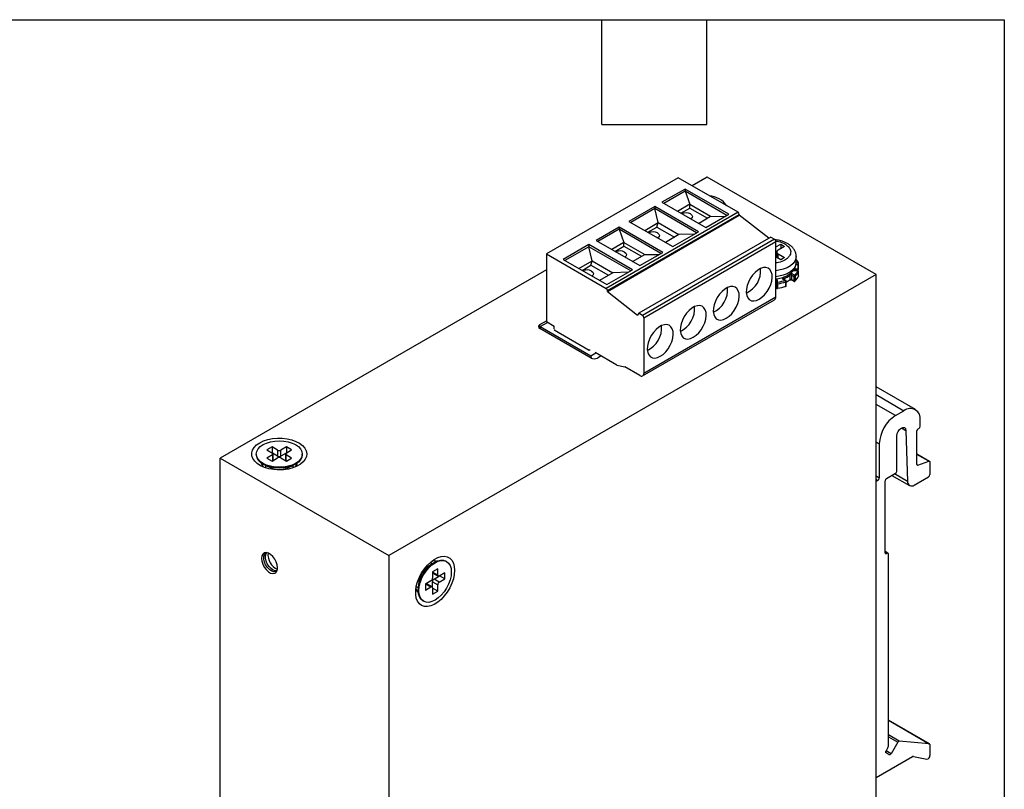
# Model space of a CAD drawing. Header units: millimetres. Extents: x 6 to 273, y 6 to 210.
# Tile 9 of 9: x 202 to 273, y 154 to 210. Entities that reach past the tile are written whole.
import ezdxf

# ---------------------------------------------------------------- set-up
doc = ezdxf.new("R2010")
doc.units = ezdxf.units.MM
doc.layers.add('TEXT', color=140, linetype='Continuous', lineweight=25)

msp = doc.modelspace()

# ---------------------------------------------------------------- linework, layer by layer
for p, q in [((249.3834, 198.0681), (239.8045, 192.5383)), ((253.7204, 195.5645), (249.3834, 198.0681)), ((251.4812, 198.119), (250.3883, 197.4881)), ((263.7377, 191.0435), (251.4812, 198.119)), ((249.8716, 197.2523), (248.1999, 196.2872)), ((249.8716, 197.0944), (248.3366, 196.2083)), ((253.0457, 195.4199), (249.8716, 197.2523)), ((249.8716, 197.2523), (249.8716, 197.0944)), ((252.909, 195.341), (249.8716, 197.0944)), ((249.8716, 197.0944), (250.2249, 196.1426)), ((247.6789, 195.9865), (245.8051, 194.9048)), ((250.853, 194.1541), (247.6789, 195.9865)), ((247.6789, 195.9865), (247.6789, 195.8286)), ((248.1999, 196.2872), (251.374, 194.4548)), ((250.2249, 196.1426), (249.3376, 195.6304)), ((249.5781, 195.4916), (250.2249, 195.865)), ((250.2249, 196.1426), (251.7334, 195.2718)), ((250.2249, 195.865), (250.2249, 196.1426)), ((250.2249, 195.865), (251.4929, 195.133)), ((253.7204, 195.5645), (244.1414, 190.0347)), ((244.2357, 189.8714), (253.8146, 195.4012)), ((244.2357, 189.8169), (253.8146, 195.3467)), ((247.6789, 195.8286), (245.9418, 194.8259)), ((247.9177, 194.8107), (247.6789, 195.8286)), ((250.7163, 194.0752), (247.6789, 195.8286)), ((250.8461, 194.7596), (251.7334, 195.2718)), ((251.374, 194.4548), (253.0457, 195.4199)), ((251.7334, 195.2718), (252.7757, 195.2641)), ((253.8146, 195.4012), (253.8146, 195.3467)), ((255.9506, 193.6788), (253.8146, 195.3467)), ((245.0821, 194.4874), (243.4104, 193.5223)), ((248.2562, 192.655), (245.0821, 194.4874)), ((245.0821, 194.4874), (245.0821, 194.3295)), ((245.8051, 194.9048), (248.9792, 193.0724)), ((246.9429, 194.248), (247.9177, 194.8107)), ((247.1834, 194.1091), (247.8302, 194.4825)), ((247.8302, 194.4825), (247.9177, 194.8107)), ((247.8302, 194.4825), (249.0982, 193.7505)), ((247.9177, 194.8107), (249.4262, 193.9398)), ((245.0821, 194.3295), (243.5471, 193.4434)), ((248.1195, 192.5761), (245.0821, 194.3295)), ((245.0821, 194.3295), (245.4354, 193.3777)), ((256.101, 193.7656), (246.522, 188.2358)), ((249.4262, 193.9398), (248.4514, 193.3771)), ((248.9792, 193.0724), (250.853, 194.1541)), ((250.5595, 193.9846), (249.4262, 193.9398)), ((256.101, 193.7656), (256.3643, 193.6002)), ((242.8894, 193.2216), (241.0156, 192.1399)), ((242.8894, 193.0637), (241.1524, 192.0609)), ((246.0635, 191.3892), (242.8894, 193.2216)), ((242.8894, 193.2216), (242.8894, 193.0637)), ((243.1282, 192.0458), (242.8894, 193.0637)), ((245.9268, 191.3103), (242.8894, 193.0637)), ((243.4104, 193.5223), (246.5845, 191.6899)), ((245.4354, 193.3777), (244.5482, 192.8655)), ((244.7886, 192.7267), (245.4354, 193.1001)), ((245.4354, 193.3777), (246.9439, 192.5069)), ((245.4354, 193.1001), (245.4354, 193.3777)), ((245.4354, 193.1001), (246.7035, 192.3681)), ((256.3643, 193.6002), (246.7854, 188.0704)), ((246.8756, 187.9096), (256.4545, 193.4394)), ((256.4545, 189.3971), (256.4545, 193.4394)), ((256.4545, 193.0439), (256.8175, 193.2534)), ((257.1003, 193.0902), (256.6289, 192.818)), ((256.8175, 193.2534), (257.1003, 193.0902)), ((256.8175, 193.2534), (256.8175, 192.9269)), ((239.8045, 192.5383), (239.8045, 187.6227)), ((239.8045, 192.5383), (244.1414, 190.0347)), ((246.0567, 191.9947), (246.9439, 192.5069)), ((246.5845, 191.6899), (248.2562, 192.655)), ((246.9439, 192.5069), (247.9863, 192.4992)), ((256.8175, 192.1105), (256.4545, 192.32)), ((256.5313, 192.682), (256.5313, 192.2757)), ((256.6289, 192.5459), (257.1003, 192.2738)), ((256.6289, 192.2193), (256.6289, 192.5459)), ((257.1003, 192.2738), (256.8175, 192.1105)), ((257.9437, 191.9199), (257.9437, 192.3553)), ((241.0156, 192.1399), (244.1898, 190.3075)), ((242.1534, 191.4831), (243.1282, 192.0458)), ((242.3939, 191.3442), (243.0407, 191.7176)), ((243.0407, 191.7176), (243.1282, 192.0458)), ((243.0407, 191.7176), (244.3087, 190.9856)), ((243.1282, 192.0458), (244.6367, 191.1749)), ((257.9253, 191.7697), (258.0552, 191.7697)), ((258.1218, 191.8626), (257.9393, 191.8626)), ((258.0552, 191.7697), (258.0552, 191.4431)), ((258.1218, 191.4272), (258.1218, 191.8626)), ((239.8045, 191.3782), (216.1259, 177.7088)), ((263.7377, 191.0435), (228.3824, 170.6333)), ((244.6367, 191.1749), (243.6619, 190.6122)), ((244.1898, 190.3075), (246.0635, 191.3892)), ((245.77, 191.2197), (244.6367, 191.1749)), ((257.0914, 190.8777), (257.0031, 190.8267)), ((257.4935, 190.6754), (257.4935, 191.002)), ((257.596, 191.0077), (257.7684, 190.9082)), ((257.596, 191.0077), (257.596, 190.6811)), ((257.8155, 190.9899), (257.6431, 191.0894)), ((257.7447, 191.3464), (257.7459, 191.3538)), ((257.7459, 191.3538), (257.7459, 191.339)), ((257.7684, 190.9082), (257.7684, 190.5816)), ((257.7771, 191.3353), (257.7771, 191.4021)), ((258.0552, 191.4431), (257.8114, 191.4431)), ((257.8114, 191.4151), (257.8114, 191.4431)), ((257.8114, 191.4149), (257.8114, 191.4151)), ((257.8114, 191.4149), (258.1096, 191.4149)), ((258.0552, 191.3361), (257.8114, 191.3361)), ((257.8114, 191.3361), (257.8114, 191.3238)), ((257.8114, 191.3238), (258.0552, 191.3238)), ((257.8724, 190.9153), (257.8724, 190.5887)), ((258.0552, 191.3238), (258.0552, 191.3361)), ((258.12, 190.9338), (258.12, 191.2604)), ((258.1218, 190.9428), (258.1218, 191.2694)), ((263.7377, 139.3292), (263.7377, 191.0435)), ((254.6086, 190.7549), (254.5728, 190.6928)), ((256.5104, 190.5568), (256.5104, 190.4161)), ((256.5104, 190.4161), (256.5104, 190.0895)), ((256.5771, 190.4705), (256.5771, 190.6113)), ((256.5926, 190.3787), (256.5926, 190.0521)), ((256.9832, 190.7084), (257.1556, 190.6089)), ((257.0165, 190.7117), (257.011, 190.714)), ((257.1889, 190.6122), (257.0165, 190.7117)), ((257.0403, 190.7403), (257.0403, 190.698)), ((257.1904, 190.195), (257.1904, 190.5216)), ((257.2222, 190.2278), (257.2222, 190.5544)), ((257.7684, 190.5816), (257.596, 190.6811)), ((257.6098, 190.6506), (257.7822, 190.5511)), ((244.2357, 189.8169), (244.2357, 189.8714)), ((244.2357, 189.8169), (246.4293, 188.1039)), ((246.7927, 183.6842), (256.3717, 189.214)), ((256.4545, 189.3971), (246.8756, 183.8673)), ((252.2139, 189.3724), (252.1781, 189.3103)), ((246.522, 188.2358), (246.4293, 188.1039)), ((246.7854, 188.0704), (246.522, 188.2358)), ((249.8192, 187.99), (249.7833, 187.9279)), ((239.3284, 187.4023), (239.8045, 187.6771)), ((239.3284, 187.1301), (239.3284, 187.4023)), ((239.3661, 187.2608), (239.8988, 187.5683)), ((239.8045, 187.6227), (240.3702, 187.2962)), ((240.3702, 187.0948), (240.3702, 187.2962)), ((246.8756, 187.9096), (246.8756, 183.8673)), ((243.0525, 184.9803), (239.3284, 187.1301)), ((239.3661, 187.2608), (243.0424, 185.1385)), ((239.3661, 187.1084), (239.3661, 187.2608)), ((240.3645, 187.011), (240.4399, 187.0545)), ((242.9205, 185.5354), (240.3645, 187.011)), ((247.4244, 186.6075), (247.3886, 186.5454)), ((242.996, 185.5789), (242.9205, 185.5354)), ((243.0424, 185.1385), (243.4007, 185.3453)), ((243.0895, 184.9618), (243.0424, 185.1385)), ((244.9253, 184.4651), (243.3452, 185.3773)), ((243.7784, 185.1272), (243.5239, 184.9803)), ((244.9253, 184.4651), (245.5085, 184.3299)), ((246.5927, 183.704), (245.5085, 184.3299)), ((266.598, 181.2347), (263.7377, 182.8859)), ((263.7377, 182.3224), (265.7648, 181.1522)), ((265.1519, 180.7984), (263.7377, 181.6148)), ((265.1519, 180.7984), (265.7648, 181.1522)), ((266.9433, 180.0361), (266.9433, 180.4716)), ((265.5886, 179.9071), (265.9059, 179.7239)), ((265.9059, 179.7239), (266.0304, 176.0046)), ((266.7076, 177.2675), (266.7076, 179.6823)), ((266.8018, 179.8456), (266.849, 179.8728)), ((263.7377, 178.8932), (263.9734, 178.7572)), ((263.9734, 178.7572), (263.9734, 176.2531)), ((265.2462, 176.7701), (265.2462, 179.3286)), ((218.749, 178.0081), (218.749, 177.9537)), ((219.8971, 178.5252), (219.52, 178.3075)), ((219.52, 178.3075), (219.9207, 178.0762)), ((220.2978, 178.2939), (219.8971, 178.5252)), ((219.8971, 178.5252), (219.8971, 178.0898)), ((220.2978, 177.8584), (219.9244, 178.0739)), ((219.9695, 177.5726), (219.9695, 178.0081)), ((220.2978, 178.2939), (220.2978, 177.8584)), ((220.9342, 178.5252), (220.5335, 178.2939)), ((220.5335, 177.8584), (220.5335, 178.2939)), ((220.9069, 178.0739), (220.5335, 177.8584)), ((220.8618, 178.0081), (220.8618, 177.5726)), ((220.9106, 178.0762), (221.3113, 178.3075)), ((221.3113, 178.3075), (220.9342, 178.5252)), ((220.9342, 178.5252), (220.9342, 178.0898)), ((222.0823, 177.9537), (222.0823, 178.0081)), ((267.6227, 177.4766), (266.7076, 178.0049)), ((267.5746, 177.4785), (266.7076, 177.9791)), ((216.1259, 177.7088), (228.3824, 170.6333)), ((216.1259, 125.9945), (216.1259, 177.7088)), ((219.9207, 177.9401), (219.52, 177.7088)), ((219.52, 177.7088), (219.8971, 177.4911)), ((219.8971, 177.4911), (220.2978, 177.7224)), ((219.9207, 177.9401), (219.9207, 177.5047)), ((220.5335, 177.7224), (220.9342, 177.4911)), ((221.3113, 177.7088), (220.9106, 177.9401)), ((220.9106, 177.5047), (220.9106, 177.9401)), ((220.9342, 177.4911), (221.3113, 177.7088)), ((266.7834, 177.2045), (267.5746, 177.4785)), ((267.6504, 177.4155), (267.6504, 176.5249)), ((219.3843, 177.1979), (219.7968, 177.0103)), ((219.4156, 177.1836), (219.4156, 177.0082)), ((221.0344, 177.0103), (221.447, 177.1979)), ((221.4156, 177.0082), (221.4156, 177.1836)), ((264.492, 176.2258), (265.1519, 176.6068)), ((266.0304, 176.0046), (265.0696, 176.5593)), ((266.7094, 177.2472), (266.7834, 177.2045)), ((263.9734, 176.2531), (263.7377, 176.3892)), ((263.7377, 176.1715), (263.8791, 176.0898)), ((263.8791, 176.0898), (263.7377, 176.0082)), ((264.3977, 170.8367), (264.3977, 176.0625)), ((264.8918, 176.4567), (266.1682, 175.7198)), ((266.5015, 175.7528), (267.5561, 176.3616)), ((264.6058, 170.8161), (264.3977, 170.9362)), ((264.3977, 170.8911), (264.5391, 170.8095)), ((264.3977, 170.8367), (264.492, 170.7822)), ((228.3824, 170.6333), (228.3824, 118.919)), ((231.5152, 170.0332), (231.3632, 170.1209)), ((232.5626, 170.1983), (232.5155, 170.2255)), ((264.5391, 170.8095), (264.492, 170.7822)), ((264.6334, 156.7991), (264.6334, 170.755)), ((231.5428, 170.053), (231.1743, 169.7895)), ((231.9179, 169.6803), (231.5408, 169.4626)), ((231.5408, 169.4626), (231.5408, 168.9999)), ((231.9179, 169.2176), (231.5408, 169.4353)), ((231.9179, 169.2176), (231.9179, 169.6803)), ((230.5558, 168.7181), (230.5119, 168.2673)), ((231.4229, 168.7957), (231.0222, 168.5644)), ((231.5408, 168.2922), (231.5408, 168.7276)), ((231.5408, 168.7276), (231.9179, 168.5099)), ((231.5753, 169.359), (231.9524, 169.1413)), ((231.6586, 168.9317), (232.0593, 169.1631)), ((232.0358, 168.714), (231.6586, 168.9317)), ((232.4365, 169.3808), (232.0358, 169.1495)), ((232.0358, 168.714), (232.4365, 168.9454)), ((232.0593, 169.1631), (232.0593, 169.1631)), ((232.4365, 168.9454), (232.0593, 169.1631)), ((232.4365, 168.9454), (232.4365, 169.3808)), ((230.3633, 168.3888), (230.5152, 168.3011)), ((231.0222, 168.5644), (231.0458, 168.578)), ((231.0222, 168.5644), (231.0222, 168.1289)), ((231.0222, 168.1289), (231.4229, 168.3603)), ((231.0458, 168.578), (231.4229, 168.3603)), ((231.5063, 168.3685), (231.1291, 168.5862)), ((231.5408, 168.2922), (231.5408, 167.8295)), ((231.9179, 168.0472), (231.5408, 168.2649)), ((231.5408, 167.8295), (231.9179, 168.0472)), ((231.9179, 168.0472), (231.9179, 168.5099)), ((230.8489, 167.3387), (230.8961, 167.3115)), ((267.6227, 156.9671), (264.6334, 158.6928)), ((264.6334, 158.6875), (267.6032, 156.9731)), ((265.427, 157.1677), (264.6334, 157.6258)), ((264.6334, 157.4771), (265.3132, 157.0847)), ((264.6058, 156.7062), (264.4634, 156.4595)), ((265.3132, 157.0847), (264.83, 156.2478)), ((267.6032, 156.9731), (265.427, 157.1677)), ((267.6504, 156.906), (267.6504, 156.1114)), ((263.7377, 154.5059), (266.3957, 156.0404)), ((264.83, 156.2478), (264.4633, 156.4595)), ((264.6967, 156.1708), (264.4634, 156.3056)), ((266.4487, 156.0521), (267.4295, 155.8488))]:
    msp.add_line(p, q)
at = {"flags": 128}
for points in [[(250.2744, 195.4418), (250.3713, 195.3601), (250.4106, 195.2638), (250.3869, 195.1657), (250.3034, 195.0792), (250.2984, 195.0758)], [(247.8797, 194.0594), (247.9766, 193.9777), (248.0158, 193.8813), (247.9922, 193.7833), (247.9087, 193.6968), (247.9037, 193.6933)], [(245.4849, 192.6769), (245.5818, 192.5952), (245.6211, 192.4989), (245.5974, 192.4008), (245.514, 192.3143), (245.5089, 192.3109)], [(257.9437, 192.3614), (257.9261, 192.2091), (257.8487, 192.019), (257.712, 191.8403), (257.5208, 191.6792), (257.2816, 191.5411), (257.0025, 191.4307), (256.693, 191.3518), (256.4545, 191.3158)], [(257.9437, 191.9199), (257.9261, 191.7736), (257.8487, 191.5835), (257.712, 191.4049), (257.5208, 191.2437), (257.2816, 191.1056), (257.0025, 190.9952), (256.693, 190.9164), (256.4545, 190.8803)], [(243.0902, 191.2945), (243.1871, 191.2128), (243.2264, 191.1164), (243.2027, 191.0184), (243.1192, 190.9319), (243.1142, 190.9284)], [(255.2571, 189.2503), (255.4598, 189.3927), (255.653, 189.5794), (255.8277, 189.8016), (255.9757, 190.049), (256.0901, 190.3099), (256.1656, 190.5721), (256.1986, 190.8235), (256.1875, 191.0522), (256.133, 191.2476), (256.0375, 191.4004), (255.9055, 191.5037), (255.7432, 191.5525), (255.5582, 191.5445), (255.3591, 191.4802), (255.1552, 191.3625), (254.9561, 191.1969), (254.7711, 190.9912), (254.6088, 190.7551), (254.4768, 190.4995), (254.3813, 190.2363), (254.3268, 189.978), (254.3157, 189.7366), (254.3487, 189.5233), (254.4242, 189.3481), (254.5386, 189.2193), (254.6866, 189.1429), (254.8613, 189.1223), (255.0545, 189.1587), (255.2571, 189.2503)], [(258.1218, 191.2694), (258.1215, 191.2653), (258.12, 191.2604)], [(258.1218, 190.9428), (258.1218, 190.9424), (258.12, 190.9338)], [(252.8624, 187.8678), (253.0651, 188.0103), (253.2583, 188.197), (253.433, 188.4192), (253.581, 188.6665), (253.6954, 188.9274), (253.7709, 189.1897), (253.8038, 189.4411), (253.7928, 189.6698), (253.7383, 189.8651), (253.6428, 190.018), (253.5108, 190.1212), (253.3485, 190.17), (253.1634, 190.162), (252.9643, 190.0977), (252.7605, 189.98), (252.5614, 189.8145), (252.3763, 189.6088), (252.214, 189.3726), (252.0821, 189.117), (251.9866, 188.8539), (251.932, 188.5956), (251.921, 188.3541), (251.954, 188.1408), (252.0294, 187.9657), (252.1438, 187.8369), (252.2918, 187.7604), (252.4665, 187.7399), (252.6597, 187.7763), (252.8624, 187.8678)], [(256.4545, 190.5948), (256.4601, 190.5942), (256.4738, 190.5912), (256.4861, 190.5866), (256.4963, 190.5805), (256.504, 190.5733), (256.5088, 190.5653), (256.5104, 190.5568)], [(256.5104, 190.2302), (256.5088, 190.2387), (256.504, 190.2467), (256.4963, 190.2539), (256.4861, 190.2599), (256.4738, 190.2646), (256.4601, 190.2675), (256.4545, 190.2682)], [(256.5926, 190.3787), (256.5777, 190.3776), (256.5628, 190.3785), (256.5485, 190.3813), (256.5358, 190.3859), (256.5251, 190.392), (256.5171, 190.3993), (256.5121, 190.4075), (256.5104, 190.4161)], [(256.5926, 190.0521), (256.5923, 190.0422), (256.5914, 190.0341), (256.59, 190.0281), (256.5881, 190.0245), (256.5862, 190.0234)], [(250.4677, 186.4853), (250.6703, 186.6278), (250.8635, 186.8145), (251.0382, 187.0367), (251.1862, 187.2841), (251.3007, 187.545), (251.3761, 187.8072), (251.4091, 188.0586), (251.3981, 188.2873), (251.3435, 188.4827), (251.248, 188.6355), (251.116, 188.7388), (250.9537, 188.7876), (250.7687, 188.7796), (250.5696, 188.7153), (250.3657, 188.5976), (250.1666, 188.432), (249.9816, 188.2263), (249.8193, 187.9902), (249.6873, 187.7346), (249.5918, 187.4714), (249.5373, 187.2131), (249.5262, 186.9717), (249.5592, 186.7584), (249.6347, 186.5832), (249.7491, 186.4544), (249.8971, 186.378), (250.0718, 186.3574), (250.265, 186.3938), (250.4677, 186.4853)], [(248.0729, 185.1029), (248.2756, 185.2454), (248.4688, 185.4321), (248.6435, 185.6543), (248.7915, 185.9016), (248.9059, 186.1625), (248.9814, 186.4248), (249.0144, 186.6762), (249.0033, 186.9049), (248.9488, 187.1002), (248.8533, 187.2531), (248.7213, 187.3563), (248.559, 187.4051), (248.374, 187.3971), (248.1749, 187.3328), (247.971, 187.2151), (247.7719, 187.0496), (247.5869, 186.8439), (247.4246, 186.6077), (247.2926, 186.3521), (247.1971, 186.089), (247.1425, 185.8307), (247.1315, 185.5892), (247.1645, 185.3759), (247.24, 185.2008), (247.3544, 185.072), (247.5024, 184.9955), (247.6771, 184.975), (247.8703, 185.0113), (248.0729, 185.1029)], [(265.2462, 179.3286), (265.2707, 179.4869), (265.3407, 179.65), (265.4456, 179.7937), (265.5699, 179.8965), (265.6952, 179.9432), (265.8028, 179.9269), (265.8767, 179.85), (265.9059, 179.7239)], [(219.0014, 178.8245), (219.2767, 178.9572), (219.5885, 179.0594), (219.927, 179.1277), (220.2811, 179.1601), (220.6396, 179.1555), (220.9908, 179.1139), (221.3236, 179.0369), (221.6272, 178.9267), (221.8919, 178.7871), (222.1091, 178.6224), (222.2719, 178.438), (222.375, 178.2397), (222.4151, 178.034), (222.391, 177.8275), (222.3034, 177.6268), (222.1551, 177.4383), (221.9509, 177.2682), (221.6974, 177.1218), (221.4027, 177.004), (221.0762, 176.9184), (220.7285, 176.8678), (220.3708, 176.8539), (220.0145, 176.877), (219.671, 176.9366), (219.3516, 177.0305), (219.0663, 177.1559), (218.8244, 177.3087), (218.6336, 177.484), (218.5001, 177.6761), (218.4282, 177.8789), (218.4202, 178.0858), (218.4763, 178.2902), (218.5947, 178.4856), (218.7716, 178.6656), (219.0014, 178.8245)], [(221.5941, 178.6885), (221.8014, 178.5427), (221.9554, 178.3763), (222.0503, 178.1958), (222.0823, 178.0081), (222.0503, 177.8204), (221.9554, 177.6399), (221.8014, 177.4736), (221.5941, 177.3278), (221.3416, 177.2081), (221.0534, 177.1192), (220.7408, 177.0645), (220.4156, 177.046), (220.0905, 177.0645), (219.7778, 177.1192), (219.4897, 177.2081), (219.2371, 177.3278), (219.0299, 177.4736), (218.8758, 177.6399), (218.781, 177.8204), (218.749, 178.0081), (218.781, 178.1958), (218.8758, 178.3763), (219.0299, 178.5427), (219.2371, 178.6885), (219.4897, 178.8081), (219.7778, 178.897), (220.0905, 178.9518), (220.4156, 178.9703), (220.7408, 178.9518), (221.0534, 178.897), (221.3416, 178.8081), (221.5941, 178.6885)], [(222.0823, 177.9537), (222.0503, 177.766), (221.9554, 177.5855), (221.8014, 177.4192), (221.5941, 177.2734), (221.3416, 177.1537), (221.0534, 177.0648), (220.7408, 177.01), (220.4156, 176.9916), (220.0905, 177.01), (219.7778, 177.0648), (219.4897, 177.1537), (219.2371, 177.2734)], [(266.7834, 177.2045), (266.7678, 177.2008), (266.7533, 177.2006), (266.7402, 177.204), (266.7289, 177.2108), (266.7198, 177.221), (266.7131, 177.234), (266.7089, 177.2497), (266.7076, 177.2675)], [(267.5746, 177.4785), (267.5901, 177.4823), (267.6046, 177.4825), (267.6177, 177.4791), (267.629, 177.4722), (267.6381, 177.4621), (267.6449, 177.449), (267.649, 177.4333), (267.6504, 177.4155)], [(220.2978, 169.7479), (220.2739, 169.9534), (220.2042, 170.1698), (220.0944, 170.3796), (219.9533, 170.5657), (219.7924, 170.7132), (219.6247, 170.81), (219.4637, 170.8483), (219.3226, 170.8251), (219.2128, 170.7421), (219.1431, 170.6062), (219.1193, 170.4282), (219.1431, 170.2228), (219.2128, 170.0064), (219.3226, 169.7966), (219.4637, 169.6104), (219.6247, 169.463), (219.7924, 169.3661), (219.9533, 169.3278), (220.0944, 169.3511), (220.2042, 169.434), (220.2739, 169.57), (220.2978, 169.7479)], [(220.2601, 169.5301), (220.1644, 169.4715), (220.0244, 169.459), (219.8669, 169.5085), (219.7057, 169.6154), (219.5553, 169.7704), (219.429, 169.9597), (219.338, 170.1665), (219.2903, 170.3723), (219.2903, 170.5589), (219.338, 170.7097), (219.429, 170.8113), (219.5012, 170.8447)], [(220.2613, 169.5333), (220.1423, 169.5271), (219.9847, 169.5765), (219.8236, 169.6835), (219.6732, 169.8385), (219.5468, 170.0278), (219.4558, 170.2345), (219.4082, 170.4403), (219.4082, 170.6269), (219.4558, 170.7777), (219.5046, 170.8442)], [(233.1436, 169.5713), (233.1208, 169.2666), (233.0534, 168.9454), (232.9434, 168.6181), (232.7943, 168.2952), (232.6111, 167.9871), (232.3995, 167.7037), (232.1664, 167.454), (231.9192, 167.2462), (231.6659, 167.0868), (231.4147, 166.9811), (231.1735, 166.9324), (230.9503, 166.9422), (230.752, 167.0103), (230.5852, 167.1345), (230.4552, 167.3108), (230.3661, 167.5334), (230.3208, 167.7954), (230.3208, 168.0882), (230.3661, 168.4024), (230.4552, 168.7279), (230.5852, 169.0543), (230.752, 169.3711), (230.9503, 169.6681), (231.1735, 169.9357), (231.4147, 170.1654), (231.6659, 170.3497), (231.9192, 170.4828), (232.1664, 170.5603), (232.3995, 170.5798), (232.6111, 170.5407), (232.7943, 170.4442), (232.9434, 170.2933), (233.0534, 170.0931), (233.1208, 169.8498), (233.1436, 169.5713)], [(230.8489, 167.3387), (230.8489, 167.3387), (230.7023, 167.4603), (230.5934, 167.6328), (230.5263, 167.8493), (230.5037, 168.1018), (230.5263, 168.3803), (230.5934, 168.6743), (230.7023, 168.9725), (230.8489, 169.2633), (231.0275, 169.5357), (231.2312, 169.7791), (231.4523, 169.9841), (231.6822, 170.143), (231.9121, 170.2496), (232.1332, 170.2998), (232.3369, 170.2916), (232.5155, 170.2255)], [(230.5508, 168.0746), (230.5735, 168.3531), (230.6405, 168.6471), (230.7494, 168.9453), (230.896, 169.2361), (231.0746, 169.5085), (231.2783, 169.7518), (231.4994, 169.9569), (231.7293, 170.1158), (231.9593, 170.2224), (232.1803, 170.2726), (232.3841, 170.2644), (232.5627, 170.1983), (232.7092, 170.0767), (232.8181, 169.9042), (232.8852, 169.6877), (232.9079, 169.4352), (232.8852, 169.1567), (232.8181, 168.8627), (232.7092, 168.5645), (232.5627, 168.2737), (232.3841, 168.0013), (232.1803, 167.7579), (231.9593, 167.5529), (231.7293, 167.394), (231.4994, 167.2874), (231.2783, 167.2372), (231.0746, 167.2454), (230.896, 167.3115), (230.7494, 167.4331), (230.6405, 167.6055), (230.5735, 167.8221), (230.5508, 168.0746)], [(264.4634, 156.3056), (264.4516, 156.3153), (264.4429, 156.3291), (264.4376, 156.3464), (264.4357, 156.3666), (264.4376, 156.3889), (264.4429, 156.4124), (264.4516, 156.4363), (264.4634, 156.4595)], [(264.83, 156.2478), (264.8157, 156.226), (264.7994, 156.2065), (264.7818, 156.1901), (264.7634, 156.1774), (264.745, 156.1689), (264.7273, 156.1649), (264.711, 156.1655), (264.6967, 156.1708)]]:
    msp.add_lwpolyline(points, dxfattribs=at)
for centre, radius, start, end in [((251.4717, 195.0099), 1.7637, 35.474764, 84.530613), ((249.9435, 194.8125), 0.711, 62.260492, 115.236767), ((253.61, 195.3919), 0.2049, 2.605478, 57.394522), ((247.5487, 193.4301), 0.711, 62.260492, 115.236767), ((256.2486, 193.4297), 0.2062, 2.715195, 55.8412), ((245.154, 192.0476), 0.711, 62.260492, 115.236767), ((256.6806, 192.682), 0.1455, 110.783421, 249.216579), ((257.2389, 191.4945), 0.9584, 23.173946, 42.660859), ((258.0985, 191.8625), 0.0233, 0.242346, 22.919411), ((242.7593, 190.6652), 0.711, 62.260492, 115.236767), ((253.5788, 191.3079), 1.7814, 294.55899, 5.446386), ((256.4959, 192.2067), 1.5641, 290.365869, 309.628754), ((257.4052, 190.9958), 0.0885, 4.043871, 68.12925), ((257.5495, 190.921), 0.0985, 61.796093, 124.617921), ((257.6984, 191.0031), 0.1025, 122.605478, 177.394522), ((257.769, 191.3466), 0.0243, 180.574675, 212.109011), ((257.8708, 190.9036), 0.1025, 122.605478, 177.394522), ((257.8148, 190.9938), 0.0973, 241.539552, 306.274092), ((257.7865, 190.9088), 0.0861, 4.348171, 70.298331), ((257.1882, 191.6676), 1.0169, 312.284738, 336.395121), ((257.1882, 191.341), 1.0169, 312.284738, 336.395121), ((258.0491, 191.2528), 0.0713, 6.120512, 85.139677), ((258.0774, 190.9336), 0.0426, 321.703385, 0.321498), ((256.5715, 190.55), 0.0615, 84.817422, 173.64866), ((256.5715, 190.4093), 0.0615, 84.817422, 173.64866), ((256.3116, 190.3783), 0.281, 0.069726, 19.152918), ((256.1847, 193.4059), 3.0545, 277.673498, 289.222644), ((256.1847, 193.0792), 3.0545, 277.673498, 289.222644), ((257.0027, 190.6811), 0.0335, 65.686048, 125.618173), ((256.9146, 190.7374), 0.1257, 1.321671, 45.273961), ((257.0517, 190.699), 0.0429, 105.511204, 160.231029), ((257.1751, 190.5816), 0.0335, 65.727315, 125.614577), ((257.0574, 190.5191), 0.133, 1.089033, 42.446356), ((257.1735, 190.1871), 0.0226, 217.502647, 280.971685), ((257.1613, 190.1896), 0.0296, 303.847767, 10.560485), ((257.1825, 190.5612), 0.0403, 281.357368, 350.426739), ((257.1825, 190.2346), 0.0403, 281.362784, 350.383955), ((256.5753, 191.7653), 1.4251, 296.998068, 310.11476), ((257.4568, 190.6796), 0.0415, 243.417302, 306.753395), ((257.4568, 190.6734), 0.0368, 312.510679, 3.053245), ((257.5495, 190.5944), 0.0985, 61.796093, 124.617921), ((257.6294, 190.6778), 0.0335, 174.379621, 234.301961), ((257.8011, 190.578), 0.0329, 173.697986, 235.021271), ((257.8148, 190.6672), 0.0973, 241.539552, 306.274092), ((257.8354, 190.5869), 0.0371, 309.380388, 2.776637), ((244.031, 189.862), 0.2049, 2.605478, 57.394522), ((251.1888, 189.9238), 1.7768, 293.955195, 5.513119), ((256.5437, 190.0928), 0.0335, 185.694799, 245.625342), ((256.5768, 190.1527), 0.1019, 242.588066, 278.913326), ((248.794, 188.5414), 1.7768, 293.955195, 5.513119), ((256.2585, 189.3755), 0.1972, 305.013333, 6.298847), ((246.6697, 187.8999), 0.2062, 2.715195, 55.8412), ((239.38, 187.2662), 0.1455, 110.783421, 249.216579), ((246.3993, 187.1589), 1.7768, 293.955195, 5.513119), ((243.2882, 185.4352), 0.5123, 242.609672, 297.390328), ((246.7031, 183.8393), 0.1747, 230.796715, 9.214037), ((266.2248, 180.5882), 0.7278, 350.785963, 129.203285), ((266.5321, 178.6407), 2.5613, 122.605478, 177.394522), ((266.9123, 179.673), 0.2049, 122.605478, 177.394522), ((266.7386, 180.0455), 0.2049, 302.605478, 357.394522), ((219.8948, 178.0081), 0.0728, 290.783421, 69.216579), ((220.4156, 178.5213), 0.2562, 242.609672, 297.390328), ((220.9364, 178.0081), 0.0728, 110.783421, 249.216579), ((219.5831, 178.0369), 0.8382, 185.694799, 245.625342), ((219.7013, 177.5276), 0.6292, 194.631327, 228.583222), ((219.8875, 177.5805), 0.0823, 296.621149, 354.556433), ((220.4156, 178.0858), 0.2562, 242.609672, 297.390328), ((220.4156, 177.4949), 0.2562, 62.609672, 117.390328), ((220.9438, 177.5805), 0.0823, 185.443567, 243.378851), ((221.1449, 177.5184), 0.6125, 310.939614, 345.845836), ((220.4156, 178.4407), 1.5586, 246.607063, 293.392937), ((265.0415, 176.7794), 0.2049, 302.605478, 357.394522), ((263.7687, 176.2624), 0.2049, 302.605478, 357.394522), ((264.6024, 176.0532), 0.2049, 122.605478, 177.394522), ((266.3173, 175.9748), 0.2884, 174.058001, 309.690615), ((267.4457, 176.5343), 0.2049, 302.605478, 357.394522), ((264.4552, 170.8274), 0.0582, 170.785963, 309.203285), ((220.7872, 170.7108), 1.1915, 174.773784, 245.22084), ((231.6702, 169.6136), 0.6294, 74.647951, 108.60764), ((264.5759, 170.7643), 0.0582, 350.785963, 129.203285), ((232.1093, 168.5356), 1.5642, 126.708658, 173.296719), ((231.6201, 169.4252), 0.0799, 172.74417, 235.943649), ((231.2849, 169.0115), 0.2561, 302.605478, 357.394522), ((231.7967, 168.716), 0.2561, 122.605478, 177.394522), ((231.9898, 169.2059), 0.0728, 170.785963, 309.203285), ((232.1738, 168.4983), 0.2561, 122.605478, 177.394522), ((230.9409, 168.3684), 0.6128, 190.922024, 225.833138), ((231.0946, 168.5098), 0.0838, 65.692881, 125.617577), ((231.4689, 168.3039), 0.0728, 350.785963, 129.203285), ((264.4411, 156.8057), 0.1924, 328.856272, 358.043501), ((265.4424, 157.0271), 0.1414, 96.237285, 155.970392), ((267.5925, 156.9154), 0.0586, 350.748121, 79.453222), ((266.4379, 155.9758), 0.0771, 81.908234, 123.136971), ((267.3955, 156.1016), 0.2551, 277.658814, 2.200568)]:
    msp.add_arc(centre, radius, start, end)
for centre, major_axis, start_param, end_param in [((258.0552, 191.8082), (0.0635, 0.0635), 4.4046874, 5.9754838), ((258.0552, 191.4816), (-0.0635, 0.0635), 1.8784979, 3.4492942)]:
    msp.add_ellipse(centre, major_axis=major_axis, ratio=0.3177951, start_param=start_param, end_param=end_param)
for points, knots in [([(257.9372, 192.3641), (257.9374, 192.4068), (257.9383, 192.5279), (257.8759, 192.7159), (257.7623, 192.9153), (257.607, 193.0882), (257.4179, 193.2358), (257.2065, 193.3546), (256.9817, 193.4464), (256.7679, 193.5078), (256.5734, 193.5475), (256.4564, 193.561), (256.4005, 193.5675)], [0, 0, 0, 0, 0.0655557, 0.1863929, 0.2992061, 0.4154746, 0.532242, 0.6453947, 0.7511149, 0.8548051, 0.9306159, 1, 1, 1, 1]), ([(257.1239, 193.2671), (257.2225, 193.1985), (257.4197, 193.0613), (257.538, 192.8273), (257.5525, 192.6176), (257.4893, 192.4314), (257.352, 192.2508), (257.0893, 192.0619), (256.7783, 191.9221), (256.5237, 191.9), (256.4545, 191.894)], [0, 0, 0, 0, 0.1524313, 0.3048627, 0.4094298, 0.5125979, 0.6295598, 0.7451517, 0.9308087, 1, 1, 1, 1]), ([(256.4698, 193.4682), (256.5341, 193.4627), (256.7848, 193.4411), (256.9793, 193.3413), (257.1239, 193.2671)], [0, 0, 0, 0, 0.2564234, 1, 1, 1, 1]), ([(256.4301, 190.7103), (256.473, 190.7157), (256.5865, 190.7301), (256.7676, 190.7673), (256.9729, 190.8267), (257.1737, 190.9063), (257.3656, 191.0078), (257.541, 191.1314), (257.6934, 191.2773), (257.8176, 191.4453), (257.9024, 191.634), (257.9448, 191.7947), (257.9391, 191.8893), (257.9376, 191.9144)], [0, 0, 0, 0, 0.0539635, 0.1428425, 0.2341081, 0.3312305, 0.4318449, 0.5352215, 0.6402972, 0.7462061, 0.8526677, 0.9608421, 1, 1, 1, 1]), ([(257.6431, 191.0894), (257.6358, 191.0931), (257.6211, 191.1006), (257.5943, 191.1079), (257.5656, 191.112), (257.5362, 191.1121), (257.5117, 191.1097), (257.4987, 191.1059), (257.4943, 191.1047)], [0, 0, 0, 0, 0.1811768, 0.3645331, 0.5447232, 0.7291211, 0.9093064, 1, 1, 1, 1]), ([(257.7313, 191.3394), (257.7388, 191.3365), (257.7544, 191.3304), (257.7819, 191.3249), (257.8015, 191.3242), (257.8114, 191.3238)], [0, 0, 0, 0, 0.3165354, 0.6562696, 1, 1, 1, 1]), ([(257.8114, 191.3359), (257.8028, 191.3357), (257.7864, 191.3353), (257.7629, 191.3354), (257.754, 191.3345), (257.7483, 191.3339)], [0, 0, 0, 0, 0.27557772, 0.52963266, 1, 1, 1, 1]), ([(258.1129, 191.3027), (258.1077, 191.3099), (258.1001, 191.3203), (258.0835, 191.3303), (258.0696, 191.3358), (258.0591, 191.3353), (258.0552, 191.3352)], [0, 0, 0, 0, 0.376208, 0.5472712, 0.8337101, 1, 1, 1, 1]), ([(258.1216, 191.2694), (258.1217, 191.2699), (258.1227, 191.2759), (258.1199, 191.2877), (258.1152, 191.2977), (258.1129, 191.3027)], [0, 0, 0, 0, 0.04256755, 0.52315635, 1, 1, 1, 1]), ([(258.1164, 190.9171), (258.1167, 190.9176), (258.1211, 190.9248), (258.1232, 190.9343), (258.1217, 190.9425), (258.1217, 190.9428)], [0, 0, 0, 0, 0.0584199, 0.9605831, 1, 1, 1, 1]), ([(256.5771, 190.6113), (256.5764, 190.6169), (256.5752, 190.6282), (256.5652, 190.6443), (256.5499, 190.6589), (256.5293, 190.6711), (256.5045, 190.6805), (256.4791, 190.6863), (256.4619, 190.6873), (256.4545, 190.6877)], [0, 0, 0, 0, 0.1471835, 0.29613752, 0.44251937, 0.59231959, 0.73869762, 0.88849753, 1, 1, 1, 1]), ([(256.4545, 190.2396), (256.4603, 190.2393), (256.4698, 190.2388), (256.4833, 190.2356), (256.4949, 190.2319), (256.5037, 190.2277), (256.5065, 190.2257), (256.5074, 190.2251)], [0, 0, 0, 0, 0.2480063, 0.405448, 0.6486874, 0.8834261, 1, 1, 1, 1]), ([(257.0031, 190.8267), (256.97, 190.8139), (256.9486, 190.7932), (256.9409, 190.7474), (256.955, 190.7247), (256.9832, 190.7084)], [0, 0, 0, 0, 0.5, 0.5, 1, 1, 1, 1]), ([(257.1775, 190.166), (257.1812, 190.1671), (257.193, 190.1705), (257.2082, 190.185), (257.2203, 190.2056), (257.2214, 190.2207), (257.222, 190.2278)], [0, 0, 0, 0, 0.142422, 0.4493599, 0.739984, 1, 1, 1, 1]), ([(257.2133, 190.5878), (257.2082, 190.595), (257.2013, 190.6047), (257.1913, 190.6105), (257.1888, 190.612)], [0, 0, 0, 0, 0.7528552, 1, 1, 1, 1]), ([(257.222, 190.5544), (257.2221, 190.5549), (257.2231, 190.5609), (257.2203, 190.5727), (257.2156, 190.5828), (257.2133, 190.5878)], [0, 0, 0, 0, 0.0425675, 0.5231563, 1, 1, 1, 1]), ([(257.4817, 190.6463), (257.4835, 190.6477), (257.4871, 190.6505), (257.4983, 190.6559), (257.5119, 190.6601), (257.5285, 190.6634), (257.5415, 190.6639), (257.5489, 190.6642)], [0, 0, 0, 0, 0.1994364, 0.4103865, 0.5761181, 0.7577762, 1, 1, 1, 1]), ([(257.5489, 190.6642), (257.5584, 190.6638), (257.5716, 190.6631), (257.5884, 190.6593), (257.5998, 190.6556), (257.6076, 190.6521), (257.6097, 190.6507), (257.6098, 190.6506)], [0, 0, 0, 0, 0.38618484, 0.53614222, 0.76781867, 0.99139855, 1, 1, 1, 1]), ([(257.7823, 190.5513), (257.7832, 190.5507), (257.7897, 190.5464), (257.8046, 190.5421), (257.8266, 190.5418), (257.8471, 190.5481), (257.8566, 190.5574), (257.8605, 190.5611)], [0, 0, 0, 0, 0.0389765, 0.2737058, 0.5327947, 0.813114, 1, 1, 1, 1]), ([(256.5106, 190.0893), (256.5105, 190.0889), (256.5096, 190.0829), (256.5124, 190.0712), (256.517, 190.0611), (256.5193, 190.0562)], [0, 0, 0, 0, 0.0382606, 0.5210113, 1, 1, 1, 1]), ([(256.5193, 190.0562), (256.5246, 190.049), (256.5322, 190.0386), (256.5488, 190.0285), (256.5655, 190.0224), (256.5791, 190.0232), (256.586, 190.0236)], [0, 0, 0, 0, 0.3331479, 0.4846315, 0.7382851, 1, 1, 1, 1])]:
    msp.add_open_spline(points, degree=3, knots=knots)
for points in [[(258.0552, 191.3238), (258.0062, 191.2059), (257.9253, 191.0932), (257.8155, 190.9899)], [(257.1556, 190.6089), (256.9765, 190.5455), (256.7813, 190.4988), (256.5771, 190.4705)]]:
    msp.add_open_spline(points, degree=3)
at = {"layer": 'TEXT'}
for p, q in [((6.35, 209.55), (273.05, 209.55)), ((243.84, 201.93), (243.84, 209.55)), ((251.46, 201.93), (251.46, 209.55)), ((273.05, 209.55), (273.05, 6.35)), ((243.84, 201.93), (251.46, 201.93))]:
    msp.add_line(p, q, dxfattribs=at)

doc.saveas('drawing.dxf')
